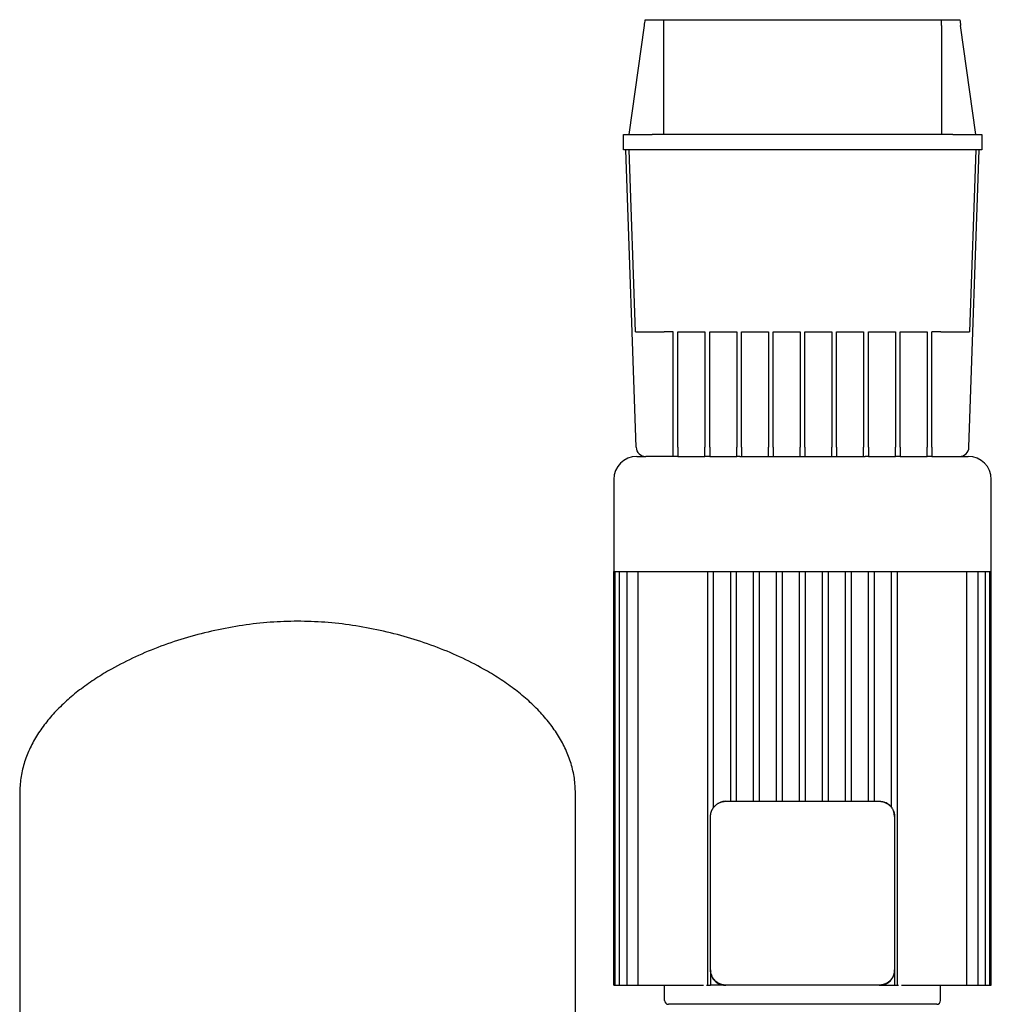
# Model space of a CAD drawing. Header units: millimetres. Extents: x 11 to 1270, y 13 to 1104.
# Tile 2 of 3: x 28 to 535, y 590 to 1104. Entities that reach past the tile are written whole.
import ezdxf

# ---------------------------------------------------------------- set-up
doc = ezdxf.new("R2010")
doc.units = ezdxf.units.MM

msp = doc.modelspace()

# ---------------------------------------------------------------- linework, layer by layer
at = {"color": 7, "linetype": 'Continuous', "lineweight": 25}
for p, q in [((346.25, 1044.36), (354.25, 1101.29)), ((354.68, 1104.36), (364.24, 1104.36)), ((364.24, 1104.36), (509.26, 1104.36)), ((364.25, 1101.29), (364.25, 1044.36)), ((509.25, 1101.29), (509.25, 1044.36)), ((509.26, 1104.36), (518.82, 1104.36)), ((527.25, 1044.36), (519.25, 1101.29)), ((343.25, 1036.36), (343.25, 1044.36)), ((343.25, 1044.36), (358.25, 1044.36)), ((515.25, 1044.36), (358.25, 1044.36)), ((515.25, 1044.36), (530.25, 1044.36)), ((530.25, 1044.36), (530.25, 1036.36)), ((358.25, 1036.36), (343.25, 1036.36)), ((349.92, 881.19), (344.5, 1036.36)), ((349.57, 941.36), (346.25, 1036.36)), ((515.25, 1036.36), (358.25, 1036.36)), ((530.25, 1036.36), (515.25, 1036.36)), ((523.58, 881.19), (529, 1036.36)), ((527.25, 1036.36), (523.93, 941.36)), ((369.25, 941.36), (364.56, 941.36)), ((369.25, 881.19), (369.25, 941.36)), ((371.75, 941.36), (385.81, 941.36)), ((371.75, 881.19), (371.75, 941.36)), ((385.81, 941.36), (385.81, 881.19)), ((388.31, 941.36), (402.38, 941.36)), ((388.31, 881.19), (388.31, 941.36)), ((402.38, 941.36), (402.38, 881.19)), ((404.88, 941.36), (418.94, 941.36)), ((404.88, 881.19), (404.88, 941.36)), ((418.94, 941.36), (418.94, 881.19)), ((421.44, 941.36), (435.5, 941.36)), ((421.44, 881.19), (421.44, 941.36)), ((435.5, 941.36), (435.5, 881.19)), ((438, 941.36), (452.06, 941.36)), ((438, 881.19), (438, 941.36)), ((452.06, 941.36), (452.06, 881.19)), ((454.56, 941.36), (468.63, 941.36)), ((454.56, 881.19), (454.56, 941.36)), ((468.63, 941.36), (468.63, 881.19)), ((471.13, 941.36), (485.19, 941.36)), ((471.13, 881.19), (471.13, 941.36)), ((485.19, 941.36), (485.19, 881.19)), ((487.69, 941.36), (501.75, 941.36)), ((487.69, 881.19), (487.69, 941.36)), ((501.75, 941.36), (501.75, 881.19)), ((508.94, 941.36), (504.25, 941.36)), ((504.25, 881.19), (504.25, 941.36)), ((369.25, 876.36), (369.25, 881.19)), ((371.75, 881.19), (371.75, 876.36)), ((385.81, 876.36), (385.81, 881.19)), ((388.31, 881.19), (388.31, 876.36)), ((402.38, 876.36), (402.38, 881.19)), ((404.88, 881.19), (404.88, 876.36)), ((418.94, 876.36), (418.94, 881.19)), ((421.44, 881.19), (421.44, 876.36)), ((435.5, 876.36), (435.5, 881.19)), ((438, 881.19), (438, 876.36)), ((452.06, 876.36), (452.06, 881.19)), ((454.56, 881.19), (454.56, 876.36)), ((468.63, 876.36), (468.63, 881.19)), ((471.13, 881.19), (471.13, 876.36)), ((485.19, 876.36), (485.19, 881.19)), ((487.69, 881.19), (487.69, 876.36)), ((501.75, 876.36), (501.75, 881.19)), ((504.25, 881.19), (504.25, 876.36)), ((350.25, 876.36), (354.92, 876.36)), ((369.25, 876.36), (354.92, 876.36)), ((371.75, 876.36), (369.25, 876.36)), ((371.75, 876.36), (385.81, 876.36)), ((388.31, 876.36), (385.81, 876.36)), ((388.31, 876.36), (402.38, 876.36)), ((404.06, 876.36), (402.38, 876.36)), ((404.06, 876.36), (436.75, 876.36)), ((436.75, 876.36), (469.44, 876.36)), ((471.13, 876.36), (469.44, 876.36)), ((471.13, 876.36), (485.19, 876.36)), ((487.69, 876.36), (485.19, 876.36)), ((487.69, 876.36), (501.75, 876.36)), ((504.25, 876.36), (501.75, 876.36)), ((504.25, 876.36), (518.59, 876.36)), ((518.59, 876.36), (523.25, 876.36)), ((338.25, 864.36), (338.25, 816.36)), ((535.25, 816.36), (535.25, 864.36)), ((338.25, 816.36), (436.75, 816.36)), ((338.25, 600.36), (338.25, 816.36)), ((339, 600.36), (339, 816.36)), ((341.27, 600.36), (341.27, 816.36)), ((345.18, 600.36), (345.18, 816.36)), ((350.96, 600.36), (350.96, 816.36)), ((387.25, 600.36), (387.25, 816.36)), ((390.25, 693.03), (390.25, 816.36)), ((399.25, 696.36), (399.25, 816.36)), ((402.25, 696.36), (402.25, 816.36)), ((411.25, 696.36), (411.25, 816.36)), ((414.25, 696.36), (414.25, 816.36)), ((423.25, 696.36), (423.25, 816.36)), ((426.25, 696.36), (426.25, 816.36)), ((435.25, 696.36), (435.25, 816.36)), ((436.75, 816.36), (535.25, 816.36)), ((438.25, 696.36), (438.25, 816.36)), ((447.25, 696.36), (447.25, 816.36)), ((450.25, 696.36), (450.25, 816.36)), ((459.25, 696.36), (459.25, 816.36)), ((462.25, 696.36), (462.25, 816.36)), ((471.25, 696.36), (471.25, 816.36)), ((474.25, 696.36), (474.25, 816.36)), ((483.25, 693.03), (483.25, 816.36)), ((486.25, 600.36), (486.25, 816.36)), ((522.54, 600.36), (522.54, 816.36)), ((528.32, 600.36), (528.32, 816.36)), ((532.24, 600.36), (532.24, 816.36)), ((534.51, 600.36), (534.51, 816.36)), ((535.25, 600.36), (535.25, 816.36)), ((28.25, 700.56), (28.25, 429.97)), ((318.25, 429.97), (318.25, 700.56)), ((396.75, 696.36), (476.75, 696.36)), ((388.75, 608.36), (388.75, 688.36)), ((484.75, 688.36), (484.75, 608.36)), ((388.75, 608.36), (388.75, 607.97)), ((388.75, 607.97), (388.82, 607.61)), ((388.75, 607.97), (388.75, 600.36)), ((484.75, 607.97), (484.75, 608.36)), ((484.75, 607.97), (484.75, 600.36)), ((338.25, 600.36), (339, 600.36)), ((339, 600.36), (340.5, 600.36)), ((340.5, 600.36), (341.27, 600.36)), ((341.27, 600.36), (342.77, 600.36)), ((342.77, 600.36), (345.18, 600.36)), ((345.18, 600.36), (346.68, 600.36)), ((346.68, 600.36), (350.96, 600.36)), ((350.96, 600.36), (352.46, 600.36)), ((352.46, 600.36), (383.61, 600.36)), ((364.75, 592.36), (364.75, 600.36)), ((383.61, 600.36), (385.05, 600.36)), ((386.64, 600.36), (387.25, 600.36)), ((387.25, 600.36), (388.75, 600.36)), ((396.35, 600.36), (388.75, 600.36)), ((396.35, 600.36), (396.75, 600.36)), ((476.75, 600.36), (396.75, 600.36)), ((476.75, 600.36), (477.15, 600.36)), ((477.15, 600.36), (477.51, 600.44)), ((477.15, 600.36), (484.75, 600.36)), ((484.75, 600.36), (486.25, 600.36)), ((486.25, 600.36), (486.86, 600.36)), ((488.45, 600.36), (489.89, 600.36)), ((489.89, 600.36), (521.04, 600.36)), ((508.75, 592.36), (508.75, 600.36)), ((521.04, 600.36), (522.54, 600.36)), ((522.54, 600.36), (526.82, 600.36)), ((526.82, 600.36), (528.32, 600.36)), ((528.32, 600.36), (530.74, 600.36)), ((530.74, 600.36), (532.24, 600.36)), ((532.24, 600.36), (533.01, 600.36)), ((533.01, 600.36), (534.51, 600.36)), ((534.51, 600.36), (535.25, 600.36)), ((506.75, 590.36), (366.75, 590.36))]:
    msp.add_line(p, q, dxfattribs=at)
at = {"color": 7, "linetype": 'Continuous', "lineweight": 25, "flags": 128}
for points in [[(396.75, 696.36), (395.19, 696.21), (393.77, 695.79)], [(484.75, 688.36), (484.6, 689.93), (484.17, 691.35)]]:
    msp.add_lwpolyline(points, dxfattribs=at)
at = {"color": 7, "linetype": 'Continuous', "lineweight": 25}
for centre, radius, start, end in [((354.92, 881.36), 5, 182, 270), ((518.59, 881.36), 5, 270, 358), ((350.25, 864.36), 12, 90, 180), ((523.25, 864.36), 12, 0, 90), ((476.75, 688.36), 8, 46.539, 68.0935), ((396.75, 688.36), 8, 136.539, 158.0935), ((366.75, 592.36), 2, 180, 270), ((506.75, 592.36), 2, 270, 0)]:
    msp.add_arc(centre, radius, start, end, dxfattribs=at)
for points in [[(354.25, 1101.29), (354.4, 1102.31), (354.54, 1103.34), (354.68, 1104.36)], [(364.24, 1104.36), (364.25, 1103.34), (364.25, 1102.31), (364.25, 1101.29)], [(509.25, 1101.29), (509.25, 1102.31), (509.25, 1103.34), (509.26, 1104.36)], [(518.82, 1104.36), (518.96, 1103.34), (519.11, 1102.31), (519.25, 1101.29)]]:
    msp.add_open_spline(points, degree=3, dxfattribs=at)
for points, knots in [([(349.57, 941.36), (349.57, 941.36), (349.65, 941.36), (349.99, 941.36), (350.26, 941.36), (350.99, 941.36), (351.45, 941.36), (352.57, 941.36), (353.23, 941.36), (354.69, 941.36), (355.5, 941.36), (357.21, 941.36), (358.12, 941.36), (359.96, 941.36), (360.9, 941.36), (362.76, 941.36), (363.68, 941.36), (364.56, 941.36)], [0, 0, 0, 0, 0.125, 0.125, 0.25, 0.25, 0.375, 0.375, 0.5, 0.5, 0.625, 0.625, 0.75, 0.75, 0.875, 0.875, 1, 1, 1, 1]), ([(508.94, 941.36), (509.83, 941.36), (510.74, 941.36), (512.6, 941.36), (513.54, 941.36), (515.39, 941.36), (516.29, 941.36), (518.01, 941.36), (518.81, 941.36), (520.28, 941.36), (520.93, 941.36), (522.05, 941.36), (522.52, 941.36), (523.25, 941.36), (523.51, 941.36), (523.86, 941.36), (523.93, 941.36), (523.93, 941.36)], [0, 0, 0, 0, 0.125, 0.125, 0.25, 0.25, 0.375, 0.375, 0.5, 0.5, 0.625, 0.625, 0.75, 0.75, 0.875, 0.875, 1, 1, 1, 1]), ([(173.25, 790.36), (168.51, 790.25), (158.92, 790.03), (144.51, 788.32), (130.08, 785.68), (115.84, 782.03), (101.99, 777.45), (88.71, 771.97), (77.42, 766.25), (68.04, 760.59), (60.43, 755.28), (53.45, 749.6), (47.16, 743.56), (41.64, 737.17), (36.95, 730.45), (33.16, 723.41), (30.39, 716.06), (28.59, 708.41), (28.36, 703.19), (28.25, 700.56)], [0, 0, 0, 0, 0.076609, 0.154857, 0.234025, 0.313364, 0.392122, 0.469576, 0.545055, 0.596413, 0.646366, 0.694802, 0.741676, 0.787017, 0.830956, 0.873749, 0.915793, 0.957642, 1, 1, 1, 1]), ([(318.25, 700.56), (318.14, 703.19), (317.92, 708.41), (316.12, 716.06), (313.34, 723.41), (309.56, 730.45), (304.87, 737.17), (299.34, 743.56), (293.05, 749.6), (286.07, 755.28), (278.46, 760.59), (269.09, 766.25), (257.79, 771.97), (244.52, 777.45), (230.66, 782.03), (216.42, 785.68), (201.99, 788.32), (187.59, 790.03), (178, 790.25), (173.25, 790.36)], [0, 0, 0, 0, 0.042358, 0.084207, 0.126251, 0.169044, 0.212983, 0.258324, 0.305198, 0.353634, 0.403587, 0.454945, 0.530424, 0.607878, 0.686636, 0.765975, 0.845143, 0.923391, 1, 1, 1, 1]), ([(389.33, 691.35), (389.36, 691.43), (389.43, 691.6), (389.55, 691.84), (389.67, 692.08), (389.8, 692.32), (389.93, 692.55), (390.08, 692.78), (390.23, 693), (390.38, 693.21), (390.55, 693.42), (390.72, 693.62), (390.9, 693.82), (391.14, 694.07), (391.47, 694.38), (391.88, 694.72), (392.32, 695.03), (392.78, 695.32), (393.26, 695.57), (393.6, 695.72), (393.77, 695.79)], [0, 0, 0, 0, 0.042358, 0.084511, 0.126469, 0.168241, 0.209835, 0.251263, 0.292532, 0.333654, 0.374637, 0.415492, 0.456228, 0.496856, 0.579183, 0.662013, 0.745429, 0.829513, 0.914344, 1, 1, 1, 1]), ([(393.77, 695.79), (393.85, 695.82), (394.03, 695.89), (394.29, 695.98), (394.56, 696.06), (394.83, 696.13), (395.1, 696.19), (395.38, 696.25), (395.65, 696.29), (395.93, 696.32), (396.2, 696.35), (396.48, 696.36), (396.66, 696.36), (396.75, 696.36)], [0, 0, 0, 0, 0.092863, 0.185261, 0.277217, 0.368757, 0.459904, 0.550685, 0.641126, 0.731251, 0.821087, 0.910662, 1, 1, 1, 1]), ([(476.75, 696.36), (476.84, 696.36), (477.03, 696.36), (477.3, 696.35), (477.58, 696.32), (477.85, 696.29), (478.13, 696.25), (478.4, 696.19), (478.67, 696.13), (478.94, 696.06), (479.21, 695.98), (479.48, 695.89), (479.65, 695.82), (479.74, 695.79)], [0, 0, 0, 0, 0.089329, 0.178896, 0.268727, 0.358849, 0.449287, 0.540068, 0.631218, 0.722761, 0.814723, 0.907127, 1, 1, 1, 1]), ([(479.74, 695.79), (479.82, 695.75), (479.99, 695.68), (480.23, 695.57), (480.47, 695.45), (480.71, 695.32), (480.94, 695.18), (481.16, 695.04), (481.38, 694.89), (481.6, 694.73), (481.81, 694.57), (482.01, 694.4), (482.2, 694.22), (482.46, 693.97), (482.76, 693.65), (483.11, 693.24), (483.42, 692.8), (483.7, 692.33), (483.96, 691.85), (484.1, 691.52), (484.17, 691.35)], [0, 0, 0, 0, 0.042358, 0.084511, 0.126469, 0.168241, 0.209835, 0.251263, 0.292532, 0.333654, 0.374637, 0.415492, 0.456228, 0.496856, 0.579183, 0.662013, 0.745429, 0.829513, 0.914344, 1, 1, 1, 1]), ([(388.75, 688.36), (388.75, 688.46), (388.75, 688.64), (388.77, 688.91), (388.79, 689.19), (388.83, 689.47), (388.87, 689.74), (388.92, 690.01), (388.98, 690.28), (389.06, 690.55), (389.14, 690.82), (389.23, 691.09), (389.3, 691.26), (389.33, 691.35)], [0, 0, 0, 0, 0.0893294, 0.1788962, 0.2687272, 0.3588488, 0.4492873, 0.5400684, 0.6312178, 0.7227609, 0.8147225, 0.9071275, 1, 1, 1, 1]), ([(484.17, 691.35), (484.21, 691.26), (484.28, 691.09), (484.37, 690.82), (484.45, 690.55), (484.52, 690.28), (484.58, 690.01), (484.63, 689.74), (484.68, 689.47), (484.71, 689.19), (484.73, 688.91), (484.75, 688.64), (484.75, 688.46), (484.75, 688.36)], [0, 0, 0, 0, 0.092863, 0.185261, 0.277217, 0.368757, 0.459904, 0.550685, 0.641126, 0.731251, 0.821087, 0.910662, 1, 1, 1, 1]), ([(389.33, 605.38), (389.3, 605.47), (389.23, 605.64), (389.14, 605.91), (389.06, 606.18), (388.98, 606.45), (388.92, 606.72), (388.87, 606.99), (388.83, 607.26), (388.79, 607.54), (388.77, 607.81), (388.75, 608.09), (388.75, 608.27), (388.75, 608.36)], [0, 0, 0, 0, 0.0928635, 0.1852612, 0.2772174, 0.3687568, 0.4599044, 0.5506855, 0.6411257, 0.7312509, 0.8210874, 0.9106615, 1, 1, 1, 1]), ([(479.1, 600.75), (479.44, 600.81), (480.73, 601), (482.62, 602.46), (484.03, 604.47), (484.66, 606.4), (484.72, 607.44), (484.75, 607.97)], [0, 0, 0, 0, 0.104042, 0.391788, 0.686399, 0.839297, 1, 1, 1, 1]), ([(484.75, 608.36), (484.75, 608.27), (484.75, 608.09), (484.73, 607.81), (484.71, 607.54), (484.68, 607.26), (484.63, 606.99), (484.58, 606.72), (484.52, 606.45), (484.45, 606.18), (484.37, 605.91), (484.28, 605.64), (484.21, 605.47), (484.17, 605.38)], [0, 0, 0, 0, 0.089329, 0.178896, 0.268727, 0.358849, 0.449287, 0.540068, 0.631218, 0.722761, 0.814723, 0.907127, 1, 1, 1, 1]), ([(389.14, 606.02), (389.19, 605.68), (389.39, 604.39), (390.85, 602.49), (392.85, 601.08), (394.79, 600.46), (395.82, 600.4), (396.35, 600.36)], [0, 0, 0, 0, 0.1040418, 0.3917876, 0.6863989, 0.8392973, 1, 1, 1, 1]), ([(393.77, 600.94), (393.68, 600.98), (393.52, 601.05), (393.27, 601.16), (393.03, 601.28), (392.8, 601.41), (392.57, 601.55), (392.34, 601.69), (392.12, 601.84), (391.91, 602), (391.7, 602.16), (391.49, 602.33), (391.3, 602.51), (391.04, 602.75), (390.74, 603.08), (390.4, 603.49), (390.08, 603.93), (389.8, 604.4), (389.54, 604.88), (389.4, 605.21), (389.33, 605.38)], [0, 0, 0, 0, 0.042358, 0.084511, 0.126469, 0.168241, 0.209835, 0.251263, 0.292532, 0.333654, 0.374637, 0.415492, 0.456228, 0.496856, 0.579183, 0.662013, 0.745429, 0.829513, 0.914344, 1, 1, 1, 1]), ([(484.17, 605.38), (484.14, 605.3), (484.07, 605.13), (483.96, 604.89), (483.84, 604.65), (483.71, 604.41), (483.57, 604.18), (483.43, 603.95), (483.28, 603.73), (483.12, 603.52), (482.95, 603.31), (482.78, 603.11), (482.61, 602.91), (482.36, 602.66), (482.04, 602.35), (481.62, 602.01), (481.18, 601.7), (480.72, 601.41), (480.24, 601.16), (479.9, 601.01), (479.74, 600.94)], [0, 0, 0, 0, 0.042358, 0.084511, 0.126469, 0.168241, 0.209835, 0.251263, 0.292532, 0.333654, 0.374637, 0.415492, 0.456228, 0.496856, 0.579183, 0.662013, 0.745429, 0.829513, 0.914344, 1, 1, 1, 1]), ([(396.75, 600.36), (396.66, 600.37), (396.48, 600.37), (396.2, 600.38), (395.93, 600.41), (395.65, 600.44), (395.38, 600.48), (395.1, 600.53), (394.83, 600.6), (394.56, 600.67), (394.29, 600.75), (394.03, 600.84), (393.85, 600.91), (393.77, 600.94)], [0, 0, 0, 0, 0.089329, 0.178896, 0.268727, 0.358849, 0.449287, 0.540068, 0.631218, 0.722761, 0.814723, 0.907127, 1, 1, 1, 1]), ([(479.74, 600.94), (479.65, 600.91), (479.48, 600.84), (479.21, 600.75), (478.94, 600.67), (478.67, 600.6), (478.4, 600.53), (478.13, 600.48), (477.85, 600.44), (477.58, 600.41), (477.3, 600.38), (477.03, 600.37), (476.84, 600.37), (476.75, 600.36)], [0, 0, 0, 0, 0.092863, 0.185261, 0.277217, 0.368757, 0.459904, 0.550685, 0.641126, 0.731251, 0.821087, 0.910662, 1, 1, 1, 1])]:
    msp.add_open_spline(points, degree=3, knots=knots, dxfattribs=at)

doc.saveas('drawing.dxf')
